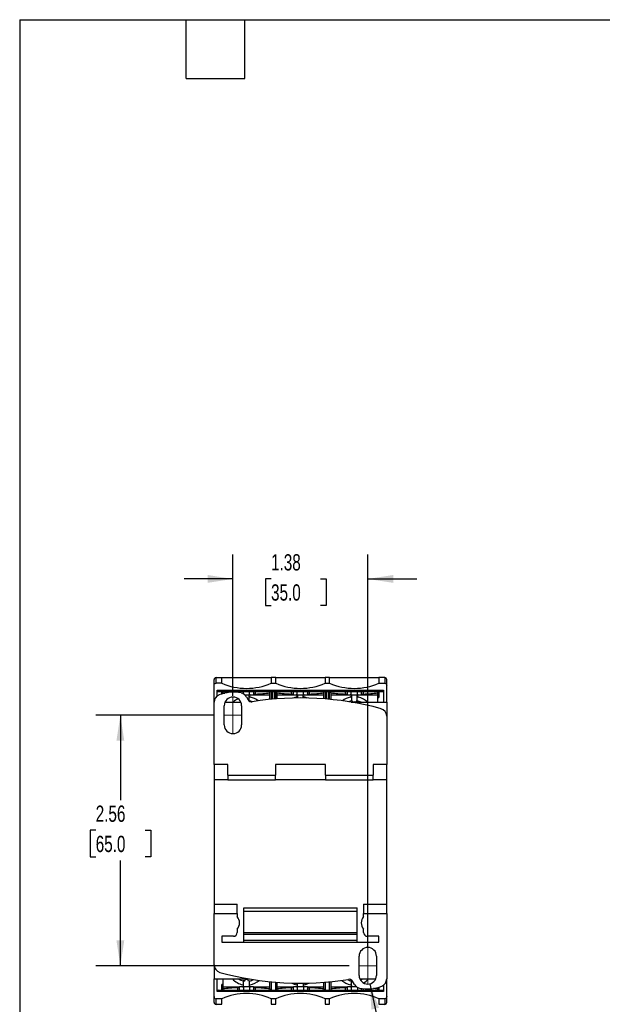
# Model space of a CAD drawing. Header units: inches. Extents: x 0.5 to 21.5, y 0.5 to 16.5.
# Tile 2 of 23: x 0.5 to 6.5, y 6.4 to 16.5. Entities that reach past the tile are written whole.
import ezdxf

# ---------------------------------------------------------------- set-up
doc = ezdxf.new("R2010")
doc.units = ezdxf.units.IN
doc.header["$LTSCALE"] = 2
doc.header["$MEASUREMENT"] = 0
doc.linetypes.add('CENTERX2', pattern=[0.8, 0.5, -0.1, 0.1, -0.1])
doc.layers.add('DIMENSIONS', color=140, linetype='Continuous', lineweight=25)
doc.layers.add('TEXT', color=140, linetype='Continuous', lineweight=25)
doc.styles.add('SLDTEXTSTYLE0', font='TXT', dxfattribs={"width": 0.7})
doc.dimstyles.new('SLDDIMSTYLE0', dxfattribs={"dimtxt": 0.169922, "dimasz": 0.26, "dimexe": 0, "dimexo": 0.0625, "dimgap": 0.04248, "dimtad": 0, "dimtih": 1, "dimtoh": 1, "dimrnd": 1e-09, "dimzin": 12, "dimdsep": 46, "dimtxsty": 'SLDTEXTSTYLE0', "dimsah": 1, "dimcen": 0.09, "dimadec": 0, "dimazin": 3, "dimtfac": 1, "dimtofl": 0, "dimtmove": 0, "dimatfit": 3, "dimfxl": 0, "dimfrac": 2, "dimtolj": 1, "dimtzin": 12, "dimarcsym": 0})
doc.dimstyles.new('SLDDIMSTYLE1', dxfattribs={"dimtxt": 0.169922, "dimasz": 0.26, "dimexe": 0, "dimexo": 0.0625, "dimgap": 0.04248, "dimtad": 0, "dimtih": 1, "dimtoh": 1, "dimrnd": 1e-09, "dimzin": 12, "dimdsep": 46, "dimtxsty": 'SLDTEXTSTYLE0', "dimsah": 1, "dimcen": 0.09, "dimadec": 0, "dimazin": 3, "dimtfac": 1, "dimtmove": 0, "dimatfit": 0, "dimfxl": 0, "dimfrac": 2, "dimtolj": 1, "dimtzin": 12, "dimarcsym": 0})
doc.dimstyles.new('SLDDIMSTYLE2', dxfattribs={"dimtxt": 0.169922, "dimasz": 0.26, "dimexe": 0, "dimexo": 0.0625, "dimgap": 0.04248, "dimtad": 0, "dimtih": 1, "dimtoh": 1, "dimrnd": 1e-09, "dimdsep": 46, "dimtxsty": 'SLDTEXTSTYLE0', "dimsah": 1, "dimcen": 0, "dimadec": 0, "dimazin": 2, "dimtfac": 1, "dimtofl": 0, "dimtmove": 0, "dimatfit": 3, "dimfxl": 0, "dimfrac": 2, "dimtolj": 1, "dimtzin": 12, "dimarcsym": 0})

# ---------------------------------------------------------------- blocks, each defined once
blk = doc.blocks.new('_D')
at = {"layer": 'DIMENSIONS'}
for p, q in [((2.491, 9.393), (1.279, 9.393)), ((1.529, 9.393), (1.529, 8.526)), ((1.277, 8.218), (1.22, 8.218)), ((1.22, 8.218), (1.22, 7.948)), ((1.781, 8.218), (1.839, 8.218)), ((1.839, 8.218), (1.839, 7.948)), ((1.22, 7.948), (1.277, 7.948)), ((1.839, 7.948), (1.781, 7.948)), ((1.529, 6.833), (1.529, 7.91)), ((3.869, 6.833), (1.279, 6.833))]:
    blk.add_line(p, q, dxfattribs=at)
for points in [[(1.529, 9.393), (1.489, 9.133), (1.569, 9.133)], [(1.529, 6.833), (1.569, 7.093), (1.489, 7.093)]]:
    blk.add_solid(points, dxfattribs=at)
at = {"layer": 'DIMENSIONS', "char_height": 0.1667, "attachment_point": 1, "style": 'SLDTEXTSTYLE0'}
for s, insert in [('2.56', (1.277, 8.471)), ('65.0', (1.277, 8.162))]:
    blk.add_mtext(s, dxfattribs=dict(at, insert=insert))
blk = doc.blocks.new('_D_1')
at = {"layer": 'DIMENSIONS'}
for p, q in [((2.68, 9.591), (2.68, 11.036)), ((4.058, 7.032), (4.058, 11.036)), ((2.68, 10.786), (2.18, 10.786)), ((3.069, 10.786), (3.012, 10.786)), ((3.012, 10.786), (3.012, 10.516)), ((3.574, 10.786), (3.631, 10.786)), ((3.631, 10.786), (3.631, 10.516)), ((4.058, 10.786), (4.558, 10.786)), ((3.012, 10.516), (3.069, 10.516)), ((3.631, 10.516), (3.574, 10.516))]:
    blk.add_line(p, q, dxfattribs=at)
for points in [[(2.68, 10.786), (2.42, 10.826), (2.42, 10.746)], [(4.058, 10.786), (4.318, 10.746), (4.318, 10.826)]]:
    blk.add_solid(points, dxfattribs=at)
at = {"layer": 'DIMENSIONS', "char_height": 0.1667, "attachment_point": 1, "style": 'SLDTEXTSTYLE0'}
for s, insert in [('1.38', (3.069, 11.039)), ('35.0', (3.069, 10.731))]:
    blk.add_mtext(s, dxfattribs=dict(at, insert=insert))
blk = doc.blocks.new('_D_2')
at = {"layer": 'DIMENSIONS'}
for p, q in [((4.077, 6.649), (4.316, 5.581)), ((4.316, 5.581), (4.816, 5.581)), ((5.015, 5.581), (4.958, 5.581)), ((4.958, 5.581), (4.958, 5.311)), ((5.379, 5.581), (5.436, 5.581)), ((5.436, 5.581), (5.436, 5.311)), ((4.958, 5.311), (5.015, 5.311)), ((5.436, 5.311), (5.379, 5.311))]:
    blk.add_line(p, q, dxfattribs=at)
blk.add_solid([(4.077, 6.649), (4.095, 6.386), (4.173, 6.404)], dxfattribs=at)
at = {"layer": 'DIMENSIONS', "char_height": 0.1667, "attachment_point": 1, "style": 'SLDTEXTSTYLE0'}
for s, insert in [('%%c', (4.816, 5.834)), ('0.18', (5.073, 5.834)), ('4.5', (5.015, 5.526))]:
    blk.add_mtext(s, dxfattribs=dict(at, insert=insert))

msp = doc.modelspace()

# ---------------------------------------------------------------- linework, layer by layer
for p, q in [((2.507, 9.721), (2.507, 9.778)), ((2.507, 9.778), (2.566, 9.778)), ((2.566, 9.721), (2.566, 9.778)), ((2.566, 9.778), (3.07, 9.778)), ((3.117, 9.778), (3.07, 9.778)), ((3.07, 9.778), (3.07, 9.721)), ((3.117, 9.721), (3.117, 9.778)), ((3.117, 9.778), (3.621, 9.778)), ((3.668, 9.778), (3.621, 9.778)), ((3.621, 9.778), (3.621, 9.721)), ((3.668, 9.721), (3.668, 9.778)), ((3.668, 9.778), (4.172, 9.778)), ((4.172, 9.778), (4.172, 9.721)), ((4.231, 9.778), (4.172, 9.778)), ((4.231, 9.778), (4.231, 9.721)), ((2.487, 9.527), (2.487, 9.7)), ((2.566, 9.721), (2.507, 9.721)), ((3.07, 9.721), (3.117, 9.721)), ((3.621, 9.721), (3.668, 9.721)), ((4.172, 9.721), (4.231, 9.721)), ((4.251, 9.526), (4.251, 9.7)), ((2.518, 9.648), (4.219, 9.648)), ((2.518, 9.633), (2.518, 9.648)), ((2.534, 9.633), (2.518, 9.648)), ((2.518, 9.59), (2.518, 9.633)), ((2.534, 9.633), (2.518, 9.633)), ((4.203, 9.633), (2.534, 9.633)), ((2.566, 9.611), (2.566, 9.633)), ((2.577, 9.633), (2.577, 9.621)), ((2.577, 9.621), (2.577, 9.614)), ((2.725, 9.633), (2.725, 9.625)), ((2.747, 9.624), (2.747, 9.633)), ((2.786, 9.612), (2.786, 9.633)), ((2.802, 9.601), (2.849, 9.601)), ((2.817, 9.583), (2.836, 9.55)), ((2.847, 9.539), (2.847, 9.601)), ((2.849, 9.601), (2.849, 9.633)), ((2.849, 9.601), (2.888, 9.601)), ((2.888, 9.633), (2.888, 9.601)), ((2.888, 9.601), (3.058, 9.601)), ((2.91, 9.609), (2.91, 9.633)), ((3.058, 9.621), (3.058, 9.633)), ((3.058, 9.554), (3.058, 9.621)), ((3.07, 9.633), (3.07, 9.555)), ((3.085, 9.557), (3.085, 9.633)), ((3.101, 9.633), (3.101, 9.558)), ((3.117, 9.56), (3.117, 9.633)), ((3.129, 9.621), (3.129, 9.633)), ((3.129, 9.621), (3.129, 9.561)), ((3.129, 9.601), (3.298, 9.601)), ((3.276, 9.633), (3.276, 9.609)), ((3.298, 9.601), (3.298, 9.633)), ((3.298, 9.601), (3.337, 9.601)), ((3.337, 9.601), (3.337, 9.633)), ((3.337, 9.601), (3.4, 9.601)), ((3.339, 9.601), (3.339, 9.57)), ((3.398, 9.57), (3.398, 9.601)), ((3.4, 9.601), (3.4, 9.633)), ((3.4, 9.601), (3.44, 9.601)), ((3.44, 9.633), (3.44, 9.601)), ((3.44, 9.601), (3.609, 9.601)), ((3.462, 9.609), (3.462, 9.633)), ((3.609, 9.621), (3.609, 9.633)), ((3.609, 9.561), (3.609, 9.621)), ((3.621, 9.633), (3.621, 9.56)), ((3.637, 9.558), (3.637, 9.633)), ((3.652, 9.633), (3.652, 9.557)), ((3.668, 9.555), (3.668, 9.633)), ((3.68, 9.621), (3.68, 9.633)), ((3.68, 9.621), (3.68, 9.554)), ((3.68, 9.601), (3.849, 9.601)), ((3.827, 9.633), (3.827, 9.609)), ((3.849, 9.601), (3.849, 9.633)), ((3.849, 9.601), (3.888, 9.601)), ((3.888, 9.601), (3.888, 9.633)), ((3.888, 9.601), (3.951, 9.601)), ((3.89, 9.601), (3.89, 9.539)), ((3.949, 9.539), (3.949, 9.601)), ((3.951, 9.601), (3.951, 9.633)), ((3.951, 9.601), (3.991, 9.601)), ((3.991, 9.633), (3.991, 9.601)), ((3.991, 9.601), (4.16, 9.601)), ((4.013, 9.609), (4.013, 9.633)), ((4.16, 9.621), (4.16, 9.633)), ((4.16, 9.575), (4.16, 9.621)), ((4.16, 9.526), (4.16, 9.575)), ((4.16, 9.575), (4.172, 9.575)), ((4.172, 9.633), (4.172, 9.575)), ((4.203, 9.633), (4.219, 9.648)), ((4.219, 9.633), (4.203, 9.633)), ((4.219, 9.648), (4.219, 9.633)), ((4.219, 9.633), (4.219, 9.526)), ((2.487, 8.889), (2.487, 9.527)), ((2.591, 9.294), (2.591, 9.491)), ((2.599, 9.526), (2.761, 9.526)), ((2.768, 9.491), (2.768, 9.294)), ((2.843, 9.539), (2.849, 9.539)), ((2.847, 9.539), (2.845, 9.54)), ((3.889, 9.526), (4.251, 9.526)), ((3.906, 9.528), (3.899, 9.541)), ((3.941, 9.541), (3.934, 9.528)), ((3.941, 9.54), (3.953, 9.538)), ((4.251, 9.526), (4.251, 9.384)), ((4.251, 9.384), (4.251, 8.889)), ((2.627, 8.889), (2.487, 8.889)), ((2.487, 8.889), (2.487, 8.735)), ((2.627, 8.782), (2.627, 8.889)), ((3.625, 8.889), (3.113, 8.889)), ((3.113, 8.889), (3.113, 8.782)), ((3.625, 8.782), (3.625, 8.889)), ((4.251, 8.889), (4.111, 8.889)), ((4.111, 8.889), (4.111, 8.782)), ((4.251, 8.735), (4.251, 8.889)), ((2.627, 8.782), (3.113, 8.782)), ((2.627, 8.782), (2.627, 8.735)), ((3.113, 8.735), (3.113, 8.782)), ((3.625, 8.782), (4.111, 8.782)), ((3.625, 8.782), (3.625, 8.735)), ((4.111, 8.735), (4.111, 8.782)), ((2.627, 8.735), (2.487, 8.735)), ((2.487, 8.735), (2.487, 7.463)), ((2.627, 8.735), (3.113, 8.735)), ((3.625, 8.735), (3.113, 8.735)), ((3.625, 8.735), (4.111, 8.735)), ((4.251, 8.735), (4.111, 8.735)), ((4.251, 7.463), (4.251, 8.735)), ((2.487, 7.463), (2.723, 7.463)), ((2.487, 7.463), (2.487, 7.367)), ((2.723, 7.367), (2.723, 7.463)), ((4.014, 7.463), (4.251, 7.463)), ((4.014, 7.463), (4.014, 7.367)), ((4.251, 7.367), (4.251, 7.463)), ((2.487, 7.367), (2.723, 7.367)), ((2.487, 6.842), (2.487, 7.367)), ((2.723, 7.367), (2.723, 7.336)), ((2.79, 7.424), (3.948, 7.424)), ((2.79, 7.393), (2.79, 7.424)), ((2.79, 7.393), (3.948, 7.393)), ((2.79, 7.175), (2.79, 7.393)), ((3.948, 7.393), (3.948, 7.424)), ((3.948, 7.175), (3.948, 7.393)), ((4.014, 7.336), (4.014, 7.367)), ((4.014, 7.367), (4.251, 7.367)), ((4.251, 7.367), (4.251, 6.699)), ((2.723, 7.209), (2.723, 7.174)), ((2.79, 7.175), (3.948, 7.175)), ((2.79, 7.155), (2.79, 7.175)), ((2.79, 7.155), (3.948, 7.155)), ((2.79, 7.095), (2.79, 7.155)), ((3.948, 7.155), (3.948, 7.175)), ((3.948, 7.095), (3.948, 7.155)), ((4.014, 7.174), (4.014, 7.209)), ((2.684, 7.135), (2.566, 7.135)), ((2.566, 7.135), (2.566, 7.076)), ((2.566, 7.076), (4.172, 7.076)), ((2.79, 7.095), (3.948, 7.095)), ((2.79, 7.076), (2.79, 7.095)), ((3.948, 7.076), (3.948, 7.095)), ((4.172, 7.135), (4.054, 7.135)), ((4.172, 7.076), (4.172, 7.135)), ((2.487, 6.842), (2.487, 6.7)), ((3.969, 6.735), (3.969, 6.932)), ((4.146, 6.932), (4.146, 6.735)), ((2.487, 6.7), (2.848, 6.7)), ((2.487, 6.518), (2.487, 6.7)), ((2.518, 6.585), (2.518, 6.7)), ((2.577, 6.643), (2.566, 6.643)), ((2.566, 6.585), (2.566, 6.643)), ((2.577, 6.7), (2.577, 6.643)), ((2.577, 6.643), (2.577, 6.597)), ((2.797, 6.678), (2.784, 6.68)), ((2.788, 6.633), (2.788, 6.679)), ((2.808, 6.697), (2.796, 6.677)), ((2.839, 6.677), (2.827, 6.697)), ((2.847, 6.679), (2.847, 6.633)), ((3.058, 6.597), (3.058, 6.672)), ((3.07, 6.671), (3.07, 6.585)), ((3.117, 6.585), (3.117, 6.666)), ((3.129, 6.666), (3.129, 6.597)), ((3.339, 6.633), (3.339, 6.656)), ((3.398, 6.656), (3.398, 6.633)), ((3.609, 6.597), (3.609, 6.666)), ((3.621, 6.666), (3.621, 6.585)), ((3.668, 6.585), (3.668, 6.671)), ((3.68, 6.672), (3.68, 6.597)), ((3.899, 6.678), (3.889, 6.679)), ((3.89, 6.633), (3.89, 6.679)), ((3.9, 6.68), (3.899, 6.677)), ((3.921, 6.643), (3.902, 6.676)), ((3.977, 6.7), (4.139, 6.7)), ((4.251, 6.518), (4.251, 6.699)), ((2.518, 6.57), (2.518, 6.585)), ((2.518, 6.585), (2.534, 6.585)), ((2.534, 6.585), (2.518, 6.57)), ((4.219, 6.57), (2.518, 6.57)), ((2.534, 6.585), (4.203, 6.585)), ((2.577, 6.617), (2.747, 6.617)), ((2.577, 6.597), (2.577, 6.585)), ((2.725, 6.609), (2.725, 6.585)), ((2.747, 6.585), (2.747, 6.617)), ((2.786, 6.617), (2.747, 6.617)), ((2.849, 6.617), (2.786, 6.617)), ((2.786, 6.617), (2.786, 6.585)), ((2.788, 6.617), (2.788, 6.624)), ((2.847, 6.624), (2.847, 6.617)), ((2.888, 6.617), (2.849, 6.617)), ((2.849, 6.617), (2.849, 6.585)), ((2.888, 6.617), (2.888, 6.585)), ((2.888, 6.617), (3.058, 6.617)), ((2.91, 6.585), (2.91, 6.609)), ((3.058, 6.597), (3.058, 6.585)), ((3.129, 6.617), (3.298, 6.617)), ((3.129, 6.597), (3.129, 6.585)), ((3.276, 6.609), (3.276, 6.585)), ((3.298, 6.585), (3.298, 6.617)), ((3.337, 6.617), (3.298, 6.617)), ((3.4, 6.617), (3.337, 6.617)), ((3.337, 6.617), (3.337, 6.585)), ((3.339, 6.617), (3.339, 6.624)), ((3.398, 6.624), (3.398, 6.617)), ((3.44, 6.617), (3.4, 6.617)), ((3.4, 6.617), (3.4, 6.585)), ((3.44, 6.617), (3.44, 6.585)), ((3.44, 6.617), (3.609, 6.617)), ((3.462, 6.585), (3.462, 6.609)), ((3.609, 6.597), (3.609, 6.585)), ((3.68, 6.617), (3.849, 6.617)), ((3.68, 6.597), (3.68, 6.585)), ((3.827, 6.609), (3.827, 6.585)), ((3.849, 6.585), (3.849, 6.617)), ((3.888, 6.617), (3.849, 6.617)), ((3.946, 6.617), (3.888, 6.617)), ((3.888, 6.617), (3.888, 6.585)), ((3.89, 6.617), (3.89, 6.624)), ((3.951, 6.614), (3.951, 6.585)), ((3.991, 6.602), (3.991, 6.585)), ((4.013, 6.585), (4.013, 6.601)), ((4.16, 6.597), (4.16, 6.612)), ((4.16, 6.585), (4.16, 6.597)), ((4.172, 6.615), (4.172, 6.585)), ((4.203, 6.585), (4.219, 6.57)), ((4.203, 6.585), (4.219, 6.585)), ((4.219, 6.636), (4.219, 6.585)), ((4.219, 6.585), (4.219, 6.57)), ((2.507, 6.44), (2.507, 6.497)), ((2.566, 6.497), (2.507, 6.497)), ((2.507, 6.44), (2.566, 6.44)), ((2.566, 6.44), (2.566, 6.497)), ((3.117, 6.497), (3.07, 6.497)), ((3.07, 6.497), (3.07, 6.44)), ((3.07, 6.44), (3.117, 6.44)), ((3.117, 6.44), (3.117, 6.497)), ((3.668, 6.497), (3.621, 6.497)), ((3.621, 6.497), (3.621, 6.44)), ((3.621, 6.44), (3.668, 6.44)), ((3.668, 6.44), (3.668, 6.497)), ((4.231, 6.497), (4.172, 6.497)), ((4.172, 6.497), (4.172, 6.44)), ((4.172, 6.44), (4.231, 6.44)), ((4.231, 6.497), (4.231, 6.44))]:
    msp.add_line(p, q)
at = {"color": 7, "linetype": 'CENTERX2', "lineweight": 18}
for p, q in [((2.68, 9.58), (2.68, 9.206)), ((2.591, 9.393), (2.768, 9.393)), ((4.058, 7.021), (4.058, 6.646)), ((4.146, 6.833), (3.969, 6.833))]:
    msp.add_line(p, q, dxfattribs=at)
for centre, radius, start, end in [((2.507, 9.759), 0.0197, 90, 180), ((4.231, 9.759), 0.0197, 0, 90.0001), ((2.818, 10.298), 0.63, 246.4218, 293.5782), ((3.369, 10.298), 0.63, 246.4218, 293.5782), ((3.92, 10.298), 0.63, 246.4218, 293.5782), ((2.566, 9.527), 0.0787, 112.0243, 180), ((2.684, 9.235), 0.394, 78.1347, 112.0243), ((2.68, 9.491), 0.0886, 0, 180), ((2.818, 9.385), 0.197, 115.6145, 133.9455), ((2.749, 9.543), 0.0787, 30, 78.1347), ((2.862, 9.589), 0.0122, 90, 257.796), ((2.818, 9.385), 0.197, 52.5694, 77.796), ((3.369, 6.42), 3.15, 74.8386, 99.0058), ((3.369, 9.385), 0.197, 102.204, 110.5876), ((3.325, 9.589), 0.0122, 282.204, 90), ((3.413, 9.589), 0.0122, 90, 257.796), ((3.369, 9.385), 0.197, 69.4124, 77.796), ((3.92, 9.385), 0.197, 102.204, 127.827), ((3.876, 9.589), 0.0122, 282.204, 90), ((3.964, 9.589), 0.0122, 90, 257.796), ((3.92, 9.385), 0.197, 46.0545, 77.796), ((2.818, 9.385), 0.157, 111.8763, 115.8419), ((2.87, 9.57), 0.0394, 210, 279.0058), ((2.818, 9.385), 0.157, 67.9712, 79.2046), ((3.92, 9.385), 0.157, 100.7954, 111.7679), ((3.92, 9.387), 0.142, 79.1497, 100.8503), ((3.92, 9.385), 0.157, 64.1581, 79.2046), ((4.172, 9.384), 0.0787, 0, 74.8386), ((2.68, 9.294), 0.0886, 180, 0), ((2.648, 7.272), 0.0984, 319.4642, 40.5358), ((4.089, 7.272), 0.0984, 139.4642, 220.5358), ((2.684, 7.174), 0.0394, 270, 0), ((4.054, 7.174), 0.0394, 180, 270), ((4.058, 6.932), 0.0886, 0, 180), ((2.566, 6.842), 0.0787, 180, 254.8386), ((3.369, 9.806), 3.15, 254.8386, 279.0058), ((2.818, 6.833), 0.197, 222.8436, 258.8523), ((2.818, 6.833), 0.157, 238.2117, 259.2046), ((2.777, 6.629), 0.0118, 23.3251, 78.8523), ((2.818, 6.839), 0.142, 259.1497, 280.8503), ((2.818, 6.833), 0.157, 280.7954, 296.9342), ((2.858, 6.629), 0.0118, 101.1477, 156.6749), ((2.818, 6.833), 0.197, 281.1477, 310.9244), ((3.369, 6.833), 0.197, 243.343, 258.8523), ((3.328, 6.629), 0.0118, 23.3251, 78.8523), ((3.409, 6.629), 0.0118, 101.1477, 156.6749), ((3.369, 6.833), 0.197, 281.1477, 296.657), ((3.92, 6.833), 0.197, 229.0756, 258.8523), ((3.92, 6.833), 0.157, 243.0658, 259.2046), ((3.868, 6.656), 0.0394, 30, 99.0058), ((3.88, 6.629), 0.0118, 23.3251, 78.8523), ((3.989, 6.683), 0.0787, 210, 258.1347), ((4.058, 6.735), 0.0886, 180, 0), ((3.92, 6.833), 0.157, 293.2784, 301.7883), ((3.92, 6.833), 0.197, 297.7983, 317.1564), ((4.172, 6.699), 0.0787, 292.0243, 0), ((2.818, 5.92), 0.63, 66.4218, 113.5782), ((2.777, 6.629), 0.0118, 270, 336.6749), ((2.858, 6.629), 0.0118, 203.3251, 270), ((3.369, 5.92), 0.63, 66.4218, 113.5782), ((3.328, 6.629), 0.0118, 270, 336.6749), ((3.409, 6.629), 0.0118, 203.3251, 270), ((3.92, 5.92), 0.63, 66.4218, 113.5782), ((3.88, 6.629), 0.0118, 270, 336.6749), ((4.054, 6.991), 0.394, 258.1347, 292.0243), ((2.507, 6.459), 0.0197, 180, 270), ((4.231, 6.459), 0.0197, 270, 0)]:
    msp.add_arc(centre, radius, start, end)
for centre, major_axis, start_param, end_param in [((2.818, 9.894), (0.787, 0), 4.402451, 4.426929), ((2.908, 9.616), (0.0197, 0), 3.141593, 4.830613), ((2.818, 9.894), (0.787, 0), 4.830613, 5.022327), ((3.369, 9.894), (0.787, 0), 4.402451, 4.594165), ((3.278, 9.616), (0.0197, 0), 4.594165, 6.283185), ((3.459, 9.616), (0.0197, 0), 3.141593, 4.830613), ((3.369, 9.894), (0.787, 0), 4.830613, 5.022327), ((3.92, 9.894), (0.787, 0), 4.402451, 4.594165), ((3.829, 9.616), (0.0197, 0), 4.594165, 6.283185), ((4.011, 9.616), (0.0197, 0), 3.141593, 4.830613), ((3.92, 9.894), (0.787, 0), 4.830613, 5.022327), ((2.818, 6.324), (0.787, 0), 1.68902, 1.880735), ((2.727, 6.602), (0.0197, 0), 0, 1.68902), ((2.908, 6.602), (0.0197, 0), 1.452572, 3.141593), ((2.818, 6.324), (0.787, 0), 1.260858, 1.452572), ((3.369, 6.324), (0.787, 0), 1.68902, 1.880735), ((3.278, 6.602), (0.0197, 0), 0, 1.68902), ((3.459, 6.602), (0.0197, 0), 1.452572, 3.141593), ((3.369, 6.324), (0.787, 0), 1.260858, 1.452572), ((3.92, 6.324), (0.787, 0), 1.68902, 1.880735), ((3.829, 6.602), (0.0197, 0), 0, 1.68902), ((3.92, 6.324), (0.787, 0), 1.260858, 1.320798)]:
    msp.add_ellipse(centre, major_axis=major_axis, ratio=0.36397, start_param=start_param, end_param=end_param)
for points, knots in [([(2.487, 9.7), (2.487, 9.702), (2.487, 9.706), (2.487, 9.712), (2.487, 9.718), (2.487, 9.723), (2.487, 9.728), (2.487, 9.732), (2.487, 9.737), (2.487, 9.74), (2.487, 9.745), (2.487, 9.749), (2.487, 9.754), (2.487, 9.757), (2.487, 9.758), (2.487, 9.759), (2.487, 9.759)], [0, 0, 0, 0, 0.055649, 0.111226, 0.166751, 0.222246, 0.277732, 0.33323, 0.388761, 0.444347, 0.500009, 0.600121, 0.700052, 0.799926, 0.899868, 1, 1, 1, 1]), ([(2.487, 9.7), (2.487, 9.705), (2.489, 9.71), (2.496, 9.718), (2.501, 9.721), (2.507, 9.721)], [0, 0, 0, 0, 0.5, 0.5, 1, 1, 1, 1]), ([(4.231, 9.721), (4.236, 9.721), (4.242, 9.718), (4.249, 9.71), (4.251, 9.705), (4.251, 9.7)], [0, 0, 0, 0, 0.5, 0.5, 1, 1, 1, 1]), ([(2.487, 6.459), (2.487, 6.46), (2.487, 6.46), (2.487, 6.46), (2.487, 6.461), (2.487, 6.462), (2.487, 6.464), (2.487, 6.466), (2.487, 6.468), (2.487, 6.471), (2.487, 6.475), (2.487, 6.481), (2.487, 6.488), (2.487, 6.497), (2.487, 6.507), (2.487, 6.515), (2.487, 6.518)], [0, 0, 0, 0, 0.055649, 0.111226, 0.166751, 0.222246, 0.277732, 0.33323, 0.388761, 0.444347, 0.500009, 0.600121, 0.700052, 0.799926, 0.899868, 1, 1, 1, 1]), ([(2.487, 6.518), (2.487, 6.513), (2.489, 6.508), (2.496, 6.5), (2.501, 6.497), (2.507, 6.497)], [0, 0, 0, 0, 0.5, 0.5, 1, 1, 1, 1]), ([(4.251, 6.518), (4.251, 6.513), (4.249, 6.508), (4.242, 6.5), (4.236, 6.497), (4.231, 6.497)], [0, 0, 0, 0, 0.5, 0.5, 1, 1, 1, 1])]:
    msp.add_open_spline(points, degree=3, knots=knots)
for points in [[(4.251, 9.7), (4.251, 9.739), (4.251, 9.759), (4.251, 9.759)], [(3.899, 9.541), (3.896, 9.54), (3.893, 9.54), (3.89, 9.539)], [(3.949, 9.539), (3.947, 9.54), (3.944, 9.54), (3.941, 9.541)], [(2.788, 6.679), (2.791, 6.678), (2.793, 6.678), (2.796, 6.677)], [(2.839, 6.677), (2.842, 6.678), (2.844, 6.678), (2.847, 6.679)], [(3.89, 6.679), (3.893, 6.678), (3.896, 6.678), (3.899, 6.677)], [(2.788, 6.624), (2.789, 6.627), (2.789, 6.631), (2.788, 6.633)], [(2.847, 6.633), (2.846, 6.631), (2.846, 6.627), (2.847, 6.624)], [(3.339, 6.624), (3.341, 6.627), (3.341, 6.631), (3.339, 6.633)], [(3.398, 6.633), (3.397, 6.631), (3.397, 6.627), (3.398, 6.624)], [(3.89, 6.633), (3.892, 6.631), (3.892, 6.627), (3.89, 6.624)], [(4.251, 6.459), (4.251, 6.459), (4.251, 6.479), (4.251, 6.518)]]:
    msp.add_open_spline(points, degree=3)
at = {"layer": 'TEXT'}
for p, q in [((0.5, 16.5), (21.5, 16.5)), ((0.5, 16.5), (0.5, 0.5)), ((2.2, 15.9), (2.2, 16.5)), ((2.8, 15.9), (2.8, 16.5)), ((2.2, 15.9), (2.8, 15.9))]:
    msp.add_line(p, q, dxfattribs=at)

# ---------------------------------------------------------------- dimensions: what is measured, and where the dimension line sits
at = {"layer": 'DIMENSIONS'}
dim = msp.add_linear_dim(base=(4.058, 10.786), p1=(2.68, 9.491), p2=(4.058, 6.932), dimstyle='SLDDIMSTYLE1', dxfattribs=at)
dim.commit()
dim.dimension.update_dxf_attribs({"geometry": '_D_1', "text_midpoint": (3.321, 10.786), "dimtype": 160})
dim = msp.add_linear_dim(base=(1.529, 6.833), p1=(2.591, 9.393), p2=(3.969, 6.833), angle=90, dimstyle='SLDDIMSTYLE0', dxfattribs=at)
dim.commit()
dim.dimension.update_dxf_attribs({"geometry": '_D', "text_midpoint": (1.529, 8.218), "dimtype": 160})
dim = msp.add_diameter_dim_2p(p1=(4.038, 6.822), p2=(4.077, 6.649), dimstyle='SLDDIMSTYLE2', dxfattribs=at)
dim.commit()
dim.dimension.update_dxf_attribs({"geometry": '_D_2', "text_midpoint": (5.197, 5.581), "dimtype": 163})

doc.saveas('drawing.dxf')
